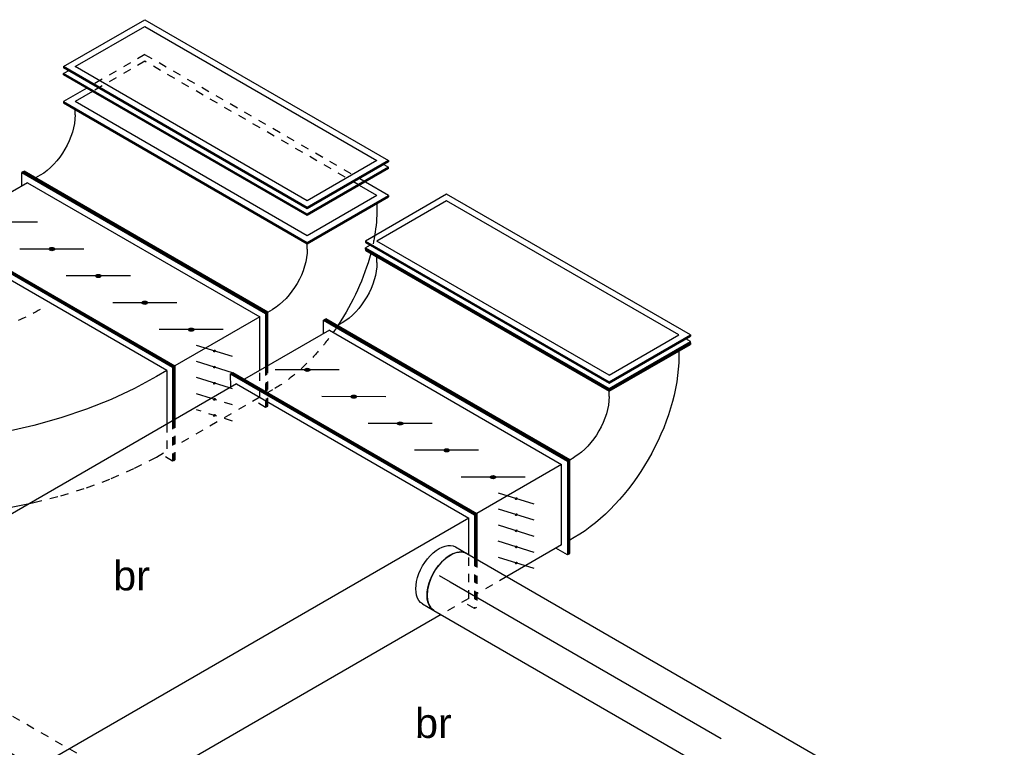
# Model space of a CAD drawing. Extents: x -132501 to 411300, y -42818 to 427495.
# Tile 189 of 256: x 25963 to 28961, y 178394 to 180608. Entities that reach past the tile are written whole.
import ezdxf
from ezdxf.enums import TextEntityAlignment as Align

# ---------------------------------------------------------------- set-up
doc = ezdxf.new("R2010")
doc.units = 0
doc.header["$LTSCALE"] = 50
doc.linetypes.add('CENTER2', pattern=[28.575, 19.05, -3.175, 3.175, -3.175])
doc.linetypes.add('STREEPJES', pattern=[0.1, 0.05, -0.05])
doc.layers.get('0').update_dxf_attribs({"linetype": 'CONTINUOUS'})
for name, color, linetype in [('WL570---_RETOUR', 112, 'CONTINUOUS'), ('WL570---_RETOUR_HL', 8, 'CONTINUOUS'), ('WL570---_TOEVOER', 3, 'CONTINUOUS'), ('WL570---_TOEVOER_HL', 8, 'CONTINUOUS'), ('WM570---_RETOUR_PR', 1, 'CONTINUOUS'), ('WM570---_TOEVOER_PR', 1, 'CONTINUOUS')]:
    doc.layers.add(name, color=color, linetype=linetype)
doc.styles.add('BURO-018', font='ARIAL.TTF', dxfattribs={"height": 63})

# ---------------------------------------------------------------- blocks, each defined once
blk = doc.blocks.new('*U1012')
at = {"color": 8, "linetype": 'STREEPJES', "ltscale": 10}
for p, q in [((0, 100, 11948.6), (794.5, 100, 11948.6)), ((0, -100, 11948.6), (679.1, -100, 11948.6)), ((1043, -100, 11948.6), (1058.4, -100, 11948.6))]:
    blk.add_line(p, q, dxfattribs=at)
at = {"color": 0, "ltscale": 10}
for p, q in [((794.5, 100, 11948.6), (1495.3, 100, 11948.6)), ((679.1, -100, 11948.6), (1043, -100, 11948.6)), ((1227.8, -100, 11948.6), (1495.3, -100, 11948.6))]:
    blk.add_line(p, q, dxfattribs=at)
at = {"color": 8, "linetype": 'STREEPJES', "ltscale": 10, "extrusion": (1.38778e-17, -1.20185e-16, -1)}
blk.add_ellipse((0, 0, 11948.6), major_axis=(0, -100), ratio=0.57735, start_param=0, end_param=3.141593, dxfattribs=at)
at = {"color": 0, "ltscale": 10}
for start_param, end_param in [(3.141593, 6.283185), (2.974833, 3.141593), (0, 0.166759)]:
    blk.add_ellipse((1495.3, 0, 11948.6), major_axis=(0, -100), ratio=0.57735, start_param=start_param, end_param=end_param, dxfattribs=at)
at = {"layer": 'WL570---_TOEVOER_HL', "linetype": 'CENTER2'}
blk.add_line((0, 0, 11948.6), (1495.3, 0, 11948.6), dxfattribs=at)
at = {"layer": 'WM570---_TOEVOER_PR', "color": 1, "style": 'BURO-018'}
blk.add_attdef('POSNR', text='', height=90, dxfattribs=at).set_placement((0, 0), align=Align.MIDDLE)
blk = doc.blocks.new('*U1014')
at = {"color": 0, "ltscale": 10}
for p, q in [((-142.9, 495, 13741.4), (-183.7, 424.3, 13741.4)), ((-142.9, 495, 13741.4), (-138.8, 495, 13741.4)), ((0, 247.5, 13741.4), (-142.9, 495, 13741.4)), ((4.1, 247.5, 13741.4), (-138.8, 495, 13741.4)), ((-142.9, 459.6, 13741.4), (-173.5, 406.6, 13741.4)), ((-142.9, 459.6, 13741.4), (-20.4, 247.5, 13741.4)), ((-118.4, 459.6, 13741.4), (-102.1, 459.6, 13741.4)), ((-20.4, 247.5, 13741.4), (-428.7, -459.6, 13741.4)), ((-428.7, -495, 13741.4), (0, 247.5, 13741.4)), ((-424.6, -495, 13741.4), (4.1, 247.5, 13741.4)), ((0, 247.5, 13741.4), (4.1, 247.5, 13741.4)), ((20.4, 247.5, 13741.4), (4.1, 247.5, 13741.4)), ((212.3, 127.3, 13741.4), (-216.4, -615.2, 13741.4)), ((214.3, 123.7, 13741.4), (-214.3, -618.7, 13741.4)), ((212.3, 127.3, 13741.4), (204.1, 141.4, 13741.4)), ((214.3, 123.7, 13741.4), (212.3, 127.3, 13741.4)), ((375.6, 127.3, 13741.4), (212.3, 127.3, 13741.4)), ((377.6, 123.7, 13741.4), (214.3, 123.7, 13741.4)), ((-459.3, -406.6, 13741.4), (-428.7, -459.6, 13741.4)), ((-469.5, -424.3, 13741.4), (-428.7, -495, 13741.4)), ((-387.8, -459.6, 13741.4), (-404.2, -459.6, 13741.4)), ((-428.7, -495, 13741.4), (-424.6, -495, 13741.4)), ((-204.1, -565.7, 13741.4), (-196, -579.8, 13741.4)), ((-214.3, -618.7, 13741.4), (-216.4, -615.2, 13741.4))]:
    blk.add_line(p, q, dxfattribs=at)
at = {"color": 8, "linetype": 'STREEPJES', "ltscale": 10}
for p, q in [((-183.7, 424.3, 13741.4), (-571.5, -247.5, 13741.4)), ((-173.5, 406.6, 13741.4), (-551.1, -247.5, 13741.4)), ((498.1, 127.3, 13741.4), (375.6, 127.3, 13741.4)), ((500.1, 123.7, 13741.4), (377.6, 123.7, 13741.4)), ((449.1, 141.4, 13741.4), (457.2, 127.3, 13741.4)), ((500.1, 123.7, 13741.4), (498.1, 127.3, 13741.4)), ((-571.5, -247.5, 13741.4), (-469.5, -424.3, 13741.4)), ((-551.1, -247.5, 13741.4), (-459.3, -406.6, 13741.4))]:
    blk.add_line(p, q, dxfattribs=at)
at = {"color": 0, "ltscale": 10, "extrusion": (1.2326e-32, -5.55112e-17, -1)}
for start_param, end_param in [(3.926991, 4.139702), (4.27424, 4.818113)]:
    blk.add_ellipse((81.6, 141.4, 13741.4), major_axis=(389.7, -225), ratio=0.57735, start_param=start_param, end_param=end_param, dxfattribs=at)
at = {"color": 8, "linetype": 'STREEPJES', "ltscale": 10, "extrusion": (1.2326e-32, -5.55112e-17, -1)}
for start_param, end_param in [(4.139702, 4.27424), (4.818113, 5.497787)]:
    blk.add_ellipse((81.6, 141.4, 13741.4), major_axis=(389.7, -225), ratio=0.57735, start_param=start_param, end_param=end_param, dxfattribs=at)
at = {"color": 0, "ltscale": 10, "extrusion": (1.54074e-32, -5.55112e-17, -1)}
for centre in [(81.6, 141.4, 13741.4), (-326.6, -565.7, 13741.4)]:
    blk.add_ellipse(centre, major_axis=(129.9, -75), ratio=0.57735, start_param=3.926991, end_param=5.497787, dxfattribs=at)
at = {"layer": 'WM570---_TOEVOER_PR', "color": 1, "style": 'BURO-018'}
blk.add_attdef('POSNR', text='', height=90, dxfattribs=at).set_placement((0, 0), align=Align.MIDDLE)
blk = doc.blocks.new('*U1015')
at = {"ltscale": 10}
h = blk.add_hatch(color=2, dxfattribs=at)
edge = h.paths.add_edge_path()
edge.add_ellipse((-204.1, 353.6), major_axis=(2.6, 1.5), ratio=0.57735, start_angle=0, end_angle=360)
h = blk.add_hatch(color=2, dxfattribs=at)
edge = h.paths.add_edge_path()
edge.add_ellipse((-228.6, 311.1), major_axis=(2.6, 1.5), ratio=0.57735, start_angle=0, end_angle=360)
h = blk.add_hatch(color=2, dxfattribs=at)
edge = h.paths.add_edge_path()
edge.add_ellipse((-253.1, 268.7), major_axis=(2.6, 1.5), ratio=0.57735, start_angle=0, end_angle=360)
h = blk.add_hatch(color=2, dxfattribs=at)
edge = h.paths.add_edge_path()
edge.add_ellipse((-224.5, 176.8), major_axis=(-7.22, 4.17), ratio=0.57735, start_angle=0, end_angle=360)
h = blk.add_hatch(color=2, dxfattribs=at)
edge = h.paths.add_edge_path()
edge.add_ellipse((-142.9, 35.4), major_axis=(-7.22, 4.17), ratio=0.57735, start_angle=0, end_angle=360)
h = blk.add_hatch(color=2, dxfattribs=at)
edge = h.paths.add_edge_path()
edge.add_ellipse((-61.2, -106.1), major_axis=(-7.22, 4.17), ratio=0.57735, start_angle=0, end_angle=360)
h = blk.add_hatch(color=2, dxfattribs=at)
edge = h.paths.add_edge_path()
edge.add_ellipse((20.4, -247.5), major_axis=(-7.22, 4.17), ratio=0.57735, start_angle=0, end_angle=360)
h = blk.add_hatch(color=2, dxfattribs=at)
edge = h.paths.add_edge_path()
edge.add_ellipse((102.1, -388.9), major_axis=(-7.22, 4.17), ratio=0.57735, start_angle=0, end_angle=360)
at = {"color": 8, "linetype": 'STREEPJES', "ltscale": 10}
for p, q in [((-367.4, 388.9, 13423.9), (-306.2, 495, 13423.9)), ((-363.3, 388.9, 13423.9), (-302.1, 495, 13423.9)), ((-306.2, 495, 13423.9), (-302.1, 495, 13423.9)), ((-302.1, 495, 13423.9), (-281.7, 459.6, 13423.9)), ((-194, 480.4, 13423.9), (-116.3, 396.4, 13423.9)), ((-44.9, 388.9, 13423.9), (16.3, 495, 13423.9)), ((-40.8, 388.9, 13423.9), (20.4, 495, 13423.9)), ((20.4, 495, 13423.9), (16.3, 495, 13423.9)), ((-302.1, 459.6, 13423.9), (-342.9, 388.9, 13423.9)), ((-302.1, 459.6, 13423.9), (-4.1, 459.6, 13423.9)), ((-218.5, 438, 13423.9), (-173.1, 388.9, 13423.9)), ((-243, 395.6, 13423.9), (-236.8, 388.9, 13423.9))]:
    blk.add_line(p, q, dxfattribs=at)
at = {"color": 2, "ltscale": 10}
for p, q in [((-449.1, 247.5, 13423.9), (-367.4, 388.9, 13423.9)), ((-445, 247.5, 13423.9), (-363.3, 388.9, 13423.9)), ((-342.9, 388.9, 13423.9), (-424.6, 247.5, 13423.9)), ((-236.8, 388.9, 13423.9), (-165.3, 311.5, 13423.9)), ((-173.1, 388.9, 13423.9), (-140.8, 353.9, 13423.9)), ((-126.6, 247.5, 13423.9), (-44.9, 388.9, 13423.9)), ((-122.5, 247.5, 13423.9), (-40.8, 388.9, 13423.9)), ((-267.4, 353.2, 13423.9), (-189.8, 269.1, 13423.9)), ((-291.9, 310.7, 13423.9), (-214.3, 226.7, 13423.9)), ((-449.1, 247.5, 13423.9), (-445, 247.5, 13423.9)), ((-20.4, -495, 13423.9), (-449.1, 247.5, 13423.9)), ((-16.3, -495, 13423.9), (-445, 247.5, 13423.9)), ((-16.3, -459.6, 13423.9), (-424.6, 247.5, 13423.9)), ((-424.6, 247.5, 13423.9), (-126.6, 247.5, 13423.9)), ((-122.5, 247.5, 13423.9), (-126.6, 247.5, 13423.9)), ((302.1, -495, 13423.9), (-126.6, 247.5, 13423.9)), ((306.2, -495, 13423.9), (-122.5, 247.5, 13423.9)), ((-309, 225.5, 13423.9), (-140.1, 128, 13423.9)), ((-227.3, 84.1, 13423.9), (-58.4, -13.4, 13423.9)), ((-145.7, -57.3, 13423.9), (23.2, -154.8, 13423.9)), ((-64, -198.7, 13423.9), (104.8, -296.2, 13423.9)), ((17.6, -340.2, 13423.9), (186.5, -437.7, 13423.9)), ((4.1, -459.6, 13423.9), (-16.3, -495, 13423.9)), ((-16.3, -459.6, 13423.9), (281.7, -459.6, 13423.9)), ((-20.4, -495, 13423.9), (-16.3, -495, 13423.9)), ((306.2, -495, 13423.9), (302.1, -495, 13423.9))]:
    blk.add_line(p, q, dxfattribs=at)
at = {"color": 8, "linetype": 'STREEPJES', "ltscale": 10}
for centre in [(-155.1, 438.4, 13423.9), (-179.6, 396, 13423.9)]:
    blk.add_ellipse(centre, major_axis=(2.6, 1.5), ratio=0.57735, dxfattribs=at)
at = {"color": 2, "ltscale": 10}
for centre, major_axis in [((-204.1, 353.6, 13423.9), (2.6, 1.5)), ((-228.6, 311.1, 13423.9), (2.6, 1.5)), ((-253.1, 268.7, 13423.9), (2.6, 1.5)), ((-224.5, 176.8, 13423.9), (-7.22, 4.17)), ((-142.9, 35.4, 13423.9), (-7.22, 4.17)), ((-61.2, -106.1, 13423.9), (-7.22, 4.17)), ((20.4, -247.5, 13423.9), (-7.22, 4.17)), ((102.1, -388.9, 13423.9), (-7.22, 4.17))]:
    blk.add_ellipse(centre, major_axis=major_axis, ratio=0.57735, dxfattribs=at)
at = {"layer": 'WL570---_TOEVOER', "color": 1, "style": 'BURO-018'}
blk.add_attdef('I', text='', height=90, dxfattribs=at).set_placement((0, 0), align=Align.MIDDLE)
at = {"layer": 'WM570---_TOEVOER_PR', "color": 1, "style": 'BURO-018'}
blk.add_attdef('POSNR', text='', height=90, dxfattribs=at).set_placement((0, 0), align=Align.MIDDLE)
blk = doc.blocks.new('*U1016')
at = {"color": 0, "ltscale": 10}
for p, q in [((-285.8, -247.5, 13481.6), (142.9, 495, 13481.6)), ((-281.7, -247.5, 13481.6), (147, 495, 13481.6)), ((-265.4, -247.5, 13481.6), (163.3, 495, 13481.6)), ((-261.3, -247.5, 13481.6), (167.4, 495, 13481.6)), ((142.9, 495, 13481.6), (147, 495, 13481.6)), ((147, 495, 13481.6), (155.1, 480.8, 13481.6)), ((167.4, 495, 13481.6), (163.3, 495, 13481.6)), ((167.4, 495, 13481.6), (310.3, 247.5, 13481.6)), ((-240.9, -247.5, 13481.6), (167.4, 459.6, 13481.6)), ((167.4, 459.6, 13481.6), (289.9, 247.5, 13481.6)), ((310.3, 247.5, 13481.6), (-118.4, -495, 13481.6)), ((289.9, 247.5, 13481.6), (-118.4, -459.6, 13481.6)), ((-285.8, -247.5, 13481.6), (-281.7, -247.5, 13481.6)), ((-142.9, -495, 13481.6), (-285.8, -247.5, 13481.6)), ((-138.8, -495, 13481.6), (-281.7, -247.5, 13481.6)), ((-261.3, -247.5, 13481.6), (-265.4, -247.5, 13481.6)), ((-122.5, -495, 13481.6), (-265.4, -247.5, 13481.6)), ((-118.4, -495, 13481.6), (-261.3, -247.5, 13481.6)), ((-118.4, -459.6, 13481.6), (-240.9, -247.5, 13481.6)), ((-142.9, -495, 13481.6), (-138.8, -495, 13481.6)), ((-130.6, -480.8, 13481.6), (-138.8, -495, 13481.6)), ((-118.4, -495, 13481.6), (-122.5, -495, 13481.6))]:
    blk.add_line(p, q, dxfattribs=at)
at = {"layer": 'WM570---_TOEVOER_PR', "color": 1, "style": 'BURO-018'}
blk.add_attdef('POSNR', text='', height=90, dxfattribs=at).set_placement((0, 0), align=Align.MIDDLE)
blk = doc.blocks.new('*U1017')
at = {"color": 8, "linetype": 'STREEPJES', "ltscale": 10}
for p, q in [((-775.7, 388.9, 12904.3), (-714.4, 495, 12904.3)), ((-771.6, 388.9, 12904.3), (-710.4, 495, 12904.3)), ((-714.4, 495, 12904.3), (-710.4, 495, 12904.3)), ((-710.4, 495, 12904.3), (-689.9, 459.6, 12904.3)), ((-751.2, 388.9, 12904.3), (-710.4, 459.6, 12904.3)), ((-673.6, 459.6, 12904.3), (-710.4, 459.6, 12904.3)), ((-599, 456.2, 12904.3), (-673.6, 459.6, 12904.3)), ((-522, 447.8, 12904.3), (-599, 456.2, 12904.3)), ((-443, 434.5, 12904.3), (-522, 447.8, 12904.3)), ((-362.5, 416.3, 12904.3), (-443, 434.5, 12904.3)), ((-281.1, 393.3, 12904.3), (-362.5, 416.3, 12904.3)), ((-268.1, 388.9, 12904.3), (-281.1, 393.3, 12904.3)), ((122.7, 212.6, 12904.3), (84.3, 234.2, 12904.3)), ((199.4, 164.8, 12904.3), (122.7, 212.6, 12904.3)), ((253.6, 127.5, 12904.3), (199.4, 164.8, 12904.3)), ((-9, 28.5, 12904.3), (10.5, 18.2, 12904.3)), ((10.5, 18.2, 12904.3), (88.1, -27.8, 12904.3)), ((88.1, -27.8, 12904.3), (122.5, -50.4, 12904.3))]:
    blk.add_line(p, q, dxfattribs=at)
at = {"color": 0, "ltscale": 10}
for p, q in [((-857.3, 247.5, 12904.3), (-775.7, 388.9, 12904.3)), ((-853.2, 247.5, 12904.3), (-771.6, 388.9, 12904.3)), ((-832.8, 247.5, 12904.3), (-751.2, 388.9, 12904.3)), ((-199.2, 365.7, 12904.3), (-268.1, 388.9, 12904.3)), ((-117.4, 333.6, 12904.3), (-199.2, 365.7, 12904.3)), ((-36.1, 297.2, 12904.3), (-117.4, 333.6, 12904.3)), ((44.1, 256.8, 12904.3), (-36.1, 297.2, 12904.3)), ((-857.3, 247.5, 12904.3), (-853.2, 247.5, 12904.3)), ((-428.7, -495, 12904.3), (-857.3, 247.5, 12904.3)), ((-424.6, -495, 12904.3), (-853.2, 247.5, 12904.3)), ((-832.8, 247.5, 12904.3), (-796.1, 247.5, 12904.3)), ((-832.8, 247.5, 12904.3), (-424.6, -459.6, 12904.3)), ((-796.1, 247.5, 12904.3), (-720.5, 245.9, 12904.3)), ((-720.5, 245.9, 12904.3), (-642.4, 239.2, 12904.3)), ((84.3, 234.2, 12904.3), (44.1, 256.8, 12904.3)), ((-642.4, 239.2, 12904.3), (-562.4, 227.7, 12904.3)), ((-562.4, 227.7, 12904.3), (-480.9, 211.2, 12904.3)), ((-480.9, 211.2, 12904.3), (-398.5, 190, 12904.3)), ((-398.5, 190, 12904.3), (-315.6, 164.2, 12904.3)), ((-315.6, 164.2, 12904.3), (-232.7, 133.8, 12904.3)), ((-232.7, 133.8, 12904.3), (-150.4, 99.3, 12904.3)), ((273.4, 113.8, 12904.3), (253.6, 127.5, 12904.3)), ((-150.4, 99.3, 12904.3), (-69.2, 60.6, 12904.3)), ((344.5, 59.8, 12904.3), (273.4, 113.8, 12904.3)), ((-69.2, 60.6, 12904.3), (-9, 28.5, 12904.3)), ((412.2, 3.2, 12904.3), (344.5, 59.8, 12904.3)), ((476.1, -55.6, 12904.3), (412.2, 3.2, 12904.3)), ((122.5, -50.4, 12904.3), (163.2, -77.1, 12904.3)), ((535.6, -116.4, 12904.3), (476.1, -55.6, 12904.3)), ((163.2, -77.1, 12904.3), (235.3, -129.3, 12904.3)), ((590.6, -178.7, 12904.3), (535.6, -116.4, 12904.3)), ((235.3, -129.3, 12904.3), (304, -184.1, 12904.3)), ((640.7, -242.3, 12904.3), (590.6, -178.7, 12904.3)), ((304, -184.1, 12904.3), (368.9, -241.2, 12904.3)), ((368.9, -241.2, 12904.3), (429.5, -300.3, 12904.3)), ((685.4, -306.5, 12904.3), (640.7, -242.3, 12904.3)), ((429.5, -300.3, 12904.3), (485.5, -360.8, 12904.3)), ((724.6, -371.2, 12904.3), (685.4, -306.5, 12904.3)), ((485.5, -360.8, 12904.3), (536.6, -422.6, 12904.3)), ((651.2, -597.5, 12904.3), (773.6, -385.4, 12904.3)), ((653.2, -601, 12904.3), (775.7, -388.9, 12904.3)), ((724.6, -371.2, 12904.3), (743, -403.1, 12904.3)), ((773.6, -385.4, 12904.3), (732.8, -385.4, 12904.3)), ((775.7, -388.9, 12904.3), (773.6, -385.4, 12904.3)), ((640.9, -579.8, 12904.3), (743, -403.1, 12904.3)), ((536.6, -422.6, 12904.3), (582.3, -485.1, 12904.3)), ((-424.6, -459.6, 12904.3), (-387.8, -459.6, 12904.3)), ((-404.2, -459.6, 12904.3), (-424.6, -495, 12904.3)), ((-387.8, -459.6, 12904.3), (-377.5, -459.1, 12904.3)), ((-377.5, -459.1, 12904.3), (-366.9, -459.2, 12904.3)), ((-366.9, -459.2, 12904.3), (-356, -459.9, 12904.3)), ((-356, -459.9, 12904.3), (-345, -461.3, 12904.3)), ((-345, -461.3, 12904.3), (-333.8, -463.3, 12904.3)), ((-333.8, -463.3, 12904.3), (-322.5, -465.9, 12904.3)), ((-322.5, -465.9, 12904.3), (-311.2, -469.1, 12904.3)), ((-311.2, -469.1, 12904.3), (-300.1, -472.8, 12904.3)), ((-300.1, -472.8, 12904.3), (-289, -477.1, 12904.3)), ((-289, -477.1, 12904.3), (-278.2, -481.8, 12904.3)), ((-428.7, -495, 12904.3), (-424.6, -495, 12904.3)), ((-278.2, -481.8, 12904.3), (-267.6, -487.1, 12904.3)), ((-267.6, -487.1, 12904.3), (-257.4, -492.7, 12904.3)), ((-257.4, -492.7, 12904.3), (-247.5, -498.8, 12904.3)), ((-247.5, -498.8, 12904.3), (-238.1, -505.2, 12904.3)), ((-238.1, -505.2, 12904.3), (-229.2, -511.8, 12904.3)), ((582.3, -485.1, 12904.3), (622.6, -548, 12904.3)), ((-229.2, -511.8, 12904.3), (-220.9, -518.8, 12904.3)), ((-220.9, -518.8, 12904.3), (-213.1, -525.9, 12904.3)), ((-213.1, -525.9, 12904.3), (-206, -533.2, 12904.3)), ((-206, -533.2, 12904.3), (-199.6, -540.6, 12904.3)), ((-185.8, -562.1, 12904.3), (-206.2, -597.5, 12904.3)), ((-199.6, -540.6, 12904.3), (-193.9, -548, 12904.3)), ((-175.5, -579.8, 12904.3), (-193.9, -548, 12904.3)), ((640.9, -579.8, 12904.3), (622.6, -548, 12904.3)), ((-204.1, -601, 12904.3), (-206.2, -597.5, 12904.3)), ((-206.2, -597.5, 12904.3), (651.2, -597.5, 12904.3)), ((640.9, -579.8, 12904.3), (-175.5, -579.8, 12904.3)), ((653.2, -601, 12904.3), (651.2, -597.5, 12904.3)), ((-204.1, -601, 12904.3), (653.2, -601, 12904.3))]:
    blk.add_line(p, q, dxfattribs=at)
at = {"color": 8, "linetype": 'STREEPJES', "ltscale": 10, "extrusion": (1.17463e-16, 6.03802e-17, -1)}
for major_axis in [(-562.9, 325), (-346.4, 200)]:
    blk.add_ellipse((-326.6, -565.7, 12904.3), major_axis=major_axis, ratio=0.57735, start_param=0.785398, end_param=2.356194, dxfattribs=at)
at = {"layer": 'WM570---_TOEVOER_PR', "color": 1, "style": 'BURO-018'}
blk.add_attdef('POSNR', text='', height=90, dxfattribs=at).set_placement((0, 0), align=Align.MIDDLE)
blk = doc.blocks.new('*U1019')
at = {"color": 0, "ltscale": 10}
for p, q in [((-142.9, 495, 12933.1), (-138.8, 495, 12933.1)), ((0, 247.5, 12933.1), (-142.9, 495, 12933.1)), ((4.1, 247.5, 12933.1), (-138.8, 495, 12933.1)), ((-118.4, 459.6, 12933.1), (-102.1, 459.6, 12933.1)), ((-428.7, -495, 12933.1), (0, 247.5, 12933.1)), ((-424.6, -495, 12933.1), (4.1, 247.5, 12933.1)), ((0, 247.5, 12933.1), (4.1, 247.5, 12933.1)), ((20.4, 247.5, 12933.1), (4.1, 247.5, 12933.1)), ((212.3, 127.3, 12933.1), (-216.4, -615.2, 12933.1)), ((214.3, 123.7, 12933.1), (-214.3, -618.7, 12933.1)), ((212.3, 127.3, 12933.1), (204.1, 141.4, 12933.1)), ((214.3, 123.7, 12933.1), (212.3, 127.3, 12933.1)), ((498.1, 127.3, 12933.1), (212.3, 127.3, 12933.1)), ((500.1, 123.7, 12933.1), (214.3, 123.7, 12933.1)), ((449.1, 141.4, 12933.1), (457.2, 127.3, 12933.1)), ((500.1, 123.7, 12933.1), (498.1, 127.3, 12933.1)), ((-387.8, -459.6, 12933.1), (-404.2, -459.6, 12933.1)), ((-428.7, -495, 12933.1), (-424.6, -495, 12933.1)), ((-204.1, -565.7, 12933.1), (-196, -579.8, 12933.1)), ((-214.3, -618.7, 12933.1), (-216.4, -615.2, 12933.1))]:
    blk.add_line(p, q, dxfattribs=at)
at = {"color": 0, "ltscale": 10, "extrusion": (1.2326e-32, -5.55112e-17, -1)}
blk.add_ellipse((81.6, 141.4, 12933.1), major_axis=(389.7, -225), ratio=0.57735, start_param=3.926991, end_param=5.497787, dxfattribs=at)
at = {"color": 0, "ltscale": 10, "extrusion": (1.54074e-32, -5.55112e-17, -1)}
for centre in [(81.6, 141.4, 12933.1), (-326.6, -565.7, 12933.1)]:
    blk.add_ellipse(centre, major_axis=(129.9, -75), ratio=0.57735, start_param=3.926991, end_param=5.497787, dxfattribs=at)
at = {"layer": 'WM570---_RETOUR_PR', "color": 1, "style": 'BURO-018'}
blk.add_attdef('POSNR', text='', height=90, dxfattribs=at).set_placement((0, 0), align=Align.MIDDLE)
blk = doc.blocks.new('*U1020')
at = {"color": 0, "ltscale": 10}
for p, q in [((142.9, 495, 12713.7), (-285.8, -247.5, 12713.7)), ((142.9, 495, 12713.7), (147, 495, 12713.7)), ((285.8, 247.5, 12713.7), (142.9, 495, 12713.7)), ((289.9, 247.5, 12713.7), (147, 495, 12713.7)), ((163.3, 495, 12713.7), (155.1, 480.8, 12713.7)), ((167.4, 495, 12713.7), (163.3, 495, 12713.7)), ((306.2, 247.5, 12713.7), (163.3, 495, 12713.7)), ((310.3, 247.5, 12713.7), (167.4, 495, 12713.7)), ((142.9, 459.6, 12713.7), (-265.4, -247.5, 12713.7)), ((265.4, 247.5, 12713.7), (142.9, 459.6, 12713.7)), ((265.4, 247.5, 12713.7), (-142.9, -459.6, 12713.7)), ((-142.9, -495, 12713.7), (285.8, 247.5, 12713.7)), ((-138.8, -495, 12713.7), (289.9, 247.5, 12713.7)), ((-122.5, -495, 12713.7), (306.2, 247.5, 12713.7)), ((-118.4, -495, 12713.7), (310.3, 247.5, 12713.7)), ((285.8, 247.5, 12713.7), (289.9, 247.5, 12713.7)), ((310.3, 247.5, 12713.7), (306.2, 247.5, 12713.7)), ((-285.8, -247.5, 12713.7), (-142.9, -495, 12713.7)), ((-265.4, -247.5, 12713.7), (-142.9, -459.6, 12713.7)), ((-142.9, -495, 12713.7), (-138.8, -495, 12713.7)), ((-130.6, -480.8, 12713.7), (-122.5, -495, 12713.7)), ((-118.4, -495, 12713.7), (-122.5, -495, 12713.7))]:
    blk.add_line(p, q, dxfattribs=at)
at = {"layer": 'WM570---_RETOUR_PR', "color": 1, "style": 'BURO-018'}
blk.add_attdef('POSNR', text='', height=90, dxfattribs=at).set_placement((0, 0), align=Align.MIDDLE)
blk = doc.blocks.new('*U1029')
at = {"ltscale": 10}
h = blk.add_hatch(color=2, dxfattribs=at)
edge = h.paths.add_edge_path()
edge.add_ellipse((-155.1, 438.4), major_axis=(2.6, 1.5), ratio=0.57735, start_angle=0, end_angle=360)
h = blk.add_hatch(color=2, dxfattribs=at)
edge = h.paths.add_edge_path()
edge.add_ellipse((-179.6, 396), major_axis=(2.6, 1.5), ratio=0.57735, start_angle=0, end_angle=360)
h = blk.add_hatch(color=2, dxfattribs=at)
edge = h.paths.add_edge_path()
edge.add_ellipse((-204.1, 353.6), major_axis=(2.6, 1.5), ratio=0.57735, start_angle=0, end_angle=360)
h = blk.add_hatch(color=2, dxfattribs=at)
edge = h.paths.add_edge_path()
edge.add_ellipse((-228.6, 311.1), major_axis=(2.6, 1.5), ratio=0.57735, start_angle=0, end_angle=360)
h = blk.add_hatch(color=2, dxfattribs=at)
edge = h.paths.add_edge_path()
edge.add_ellipse((-253.1, 268.7), major_axis=(2.6, 1.5), ratio=0.57735, start_angle=0, end_angle=360)
h = blk.add_hatch(color=2, dxfattribs=at)
edge = h.paths.add_edge_path()
edge.add_ellipse((-224.5, 176.8), major_axis=(-7.22, 4.17), ratio=0.57735, start_angle=0, end_angle=360)
h = blk.add_hatch(color=2, dxfattribs=at)
edge = h.paths.add_edge_path()
edge.add_ellipse((-142.9, 35.4), major_axis=(-7.22, 4.17), ratio=0.57735, start_angle=0, end_angle=360)
h = blk.add_hatch(color=2, dxfattribs=at)
edge = h.paths.add_edge_path()
edge.add_ellipse((-61.2, -106.1), major_axis=(-7.22, 4.17), ratio=0.57735, start_angle=0, end_angle=360)
h = blk.add_hatch(color=2, dxfattribs=at)
edge = h.paths.add_edge_path()
edge.add_ellipse((20.4, -247.5), major_axis=(-7.22, 4.17), ratio=0.57735, start_angle=0, end_angle=360)
h = blk.add_hatch(color=2, dxfattribs=at)
edge = h.paths.add_edge_path()
edge.add_ellipse((102.1, -388.9), major_axis=(-7.22, 4.17), ratio=0.57735, start_angle=0, end_angle=360)
at = {"color": 2, "ltscale": 10}
for p, q in [((-449.1, 247.5, 12615.6), (-306.2, 495, 12615.6)), ((-445, 247.5, 12615.6), (-302.1, 495, 12615.6)), ((-306.2, 495, 12615.6), (-302.1, 495, 12615.6)), ((-302.1, 495, 12615.6), (-281.7, 459.6, 12615.6)), ((-194, 480.4, 12615.6), (-116.3, 396.4, 12615.6)), ((-302.1, 459.6, 12615.6), (-424.6, 247.5, 12615.6)), ((-302.1, 459.6, 12615.6), (-109.3, 459.6, 12615.6)), ((-218.5, 438, 12615.6), (-140.8, 353.9, 12615.6)), ((-243, 395.6, 12615.6), (-165.3, 311.5, 12615.6)), ((-126.6, 247.5, 12615.6), (-56.7, 368.5, 12615.6)), ((-122.5, 247.5, 12615.6), (-54.6, 365, 12615.6)), ((-267.4, 353.2, 12615.6), (-189.8, 269.1, 12615.6)), ((-291.9, 310.7, 12615.6), (-214.3, 226.7, 12615.6)), ((-449.1, 247.5, 12615.6), (-445, 247.5, 12615.6)), ((-20.4, -495, 12615.6), (-449.1, 247.5, 12615.6)), ((-16.3, -495, 12615.6), (-445, 247.5, 12615.6)), ((-16.3, -459.6, 12615.6), (-424.6, 247.5, 12615.6)), ((-424.6, 247.5, 12615.6), (-126.6, 247.5, 12615.6)), ((-122.5, 247.5, 12615.6), (-126.6, 247.5, 12615.6)), ((302.1, -495, 12615.6), (-126.6, 247.5, 12615.6)), ((306.2, -495, 12615.6), (-122.5, 247.5, 12615.6)), ((-309, 225.5, 12615.6), (-140.1, 128, 12615.6)), ((-227.3, 84.1, 12615.6), (-58.4, -13.4, 12615.6)), ((-145.7, -57.3, 12615.6), (23.2, -154.8, 12615.6)), ((-64, -198.7, 12615.6), (104.8, -296.2, 12615.6)), ((17.6, -340.2, 12615.6), (186.5, -437.7, 12615.6)), ((4.1, -459.6, 12615.6), (-16.3, -495, 12615.6)), ((-16.3, -459.6, 12615.6), (281.7, -459.6, 12615.6)), ((-20.4, -495, 12615.6), (-16.3, -495, 12615.6)), ((306.2, -495, 12615.6), (302.1, -495, 12615.6))]:
    blk.add_line(p, q, dxfattribs=at)
at = {"color": 8, "linetype": 'STREEPJES', "ltscale": 10}
for p, q in [((-56.7, 368.5, 12615.6), (16.3, 495, 12615.6)), ((-54.6, 365, 12615.6), (20.4, 495, 12615.6)), ((20.4, 495, 12615.6), (16.3, 495, 12615.6)), ((-109.3, 459.6, 12615.6), (-4.1, 459.6, 12615.6))]:
    blk.add_line(p, q, dxfattribs=at)
at = {"color": 2, "ltscale": 10}
for centre, major_axis in [((-155.1, 438.4, 12615.6), (2.6, 1.5)), ((-179.6, 396, 12615.6), (2.6, 1.5)), ((-204.1, 353.6, 12615.6), (2.6, 1.5)), ((-228.6, 311.1, 12615.6), (2.6, 1.5)), ((-253.1, 268.7, 12615.6), (2.6, 1.5)), ((-224.5, 176.8, 12615.6), (-7.22, 4.17)), ((-142.9, 35.4, 12615.6), (-7.22, 4.17)), ((-61.2, -106.1, 12615.6), (-7.22, 4.17)), ((20.4, -247.5, 12615.6), (-7.22, 4.17)), ((102.1, -388.9, 12615.6), (-7.22, 4.17))]:
    blk.add_ellipse(centre, major_axis=major_axis, ratio=0.57735, dxfattribs=at)
at = {"layer": 'WL570---_RETOUR', "color": 1, "style": 'BURO-018'}
blk.add_attdef('I', text='', height=90, dxfattribs=at).set_placement((0, 0), align=Align.MIDDLE)
at = {"layer": 'WM570---_RETOUR_PR', "color": 1, "style": 'BURO-018'}
blk.add_attdef('POSNR', text='', height=90, dxfattribs=at).set_placement((0, 0), align=Align.MIDDLE)
blk = doc.blocks.new('*U1034')
at = {"color": 0, "ltscale": 10}
for p, q in [((-857.3, 247.5, 10975.9), (-714.4, 495, 10975.9)), ((-853.2, 247.5, 10975.9), (-710.4, 495, 10975.9)), ((-714.4, 495, 10975.9), (-710.4, 495, 10975.9)), ((-710.4, 495, 10975.9), (-689.9, 459.6, 10975.9)), ((-832.8, 247.5, 10975.9), (-710.4, 459.6, 10975.9)), ((-673.6, 459.6, 10975.9), (-710.4, 459.6, 10975.9)), ((-599, 456.2, 10975.9), (-673.6, 459.6, 10975.9)), ((-522, 447.8, 10975.9), (-599, 456.2, 10975.9)), ((-443, 434.5, 10975.9), (-522, 447.8, 10975.9)), ((-362.5, 416.3, 10975.9), (-443, 434.5, 10975.9)), ((-281.1, 393.3, 10975.9), (-362.5, 416.3, 10975.9)), ((-199.2, 365.7, 10975.9), (-281.1, 393.3, 10975.9)), ((-117.4, 333.6, 10975.9), (-199.2, 365.7, 10975.9)), ((-36.1, 297.2, 10975.9), (-117.4, 333.6, 10975.9)), ((44.1, 256.8, 10975.9), (-36.1, 297.2, 10975.9)), ((-857.3, 247.5, 10975.9), (-853.2, 247.5, 10975.9)), ((-428.7, -495, 10975.9), (-857.3, 247.5, 10975.9)), ((-424.6, -495, 10975.9), (-853.2, 247.5, 10975.9)), ((-832.8, 247.5, 10975.9), (-796.1, 247.5, 10975.9)), ((-832.8, 247.5, 10975.9), (-424.6, -459.6, 10975.9)), ((-796.1, 247.5, 10975.9), (-720.5, 245.9, 10975.9)), ((-720.5, 245.9, 10975.9), (-642.4, 239.2, 10975.9)), ((122.7, 212.6, 10975.9), (44.1, 256.8, 10975.9)), ((-642.4, 239.2, 10975.9), (-562.4, 227.7, 10975.9)), ((-562.4, 227.7, 10975.9), (-480.9, 211.2, 10975.9)), ((-480.9, 211.2, 10975.9), (-398.5, 190, 10975.9)), ((199.4, 164.8, 10975.9), (122.7, 212.6, 10975.9)), ((-398.5, 190, 10975.9), (-315.6, 164.2, 10975.9)), ((-315.6, 164.2, 10975.9), (-232.7, 133.8, 10975.9)), ((273.4, 113.8, 10975.9), (199.4, 164.8, 10975.9)), ((-232.7, 133.8, 10975.9), (-150.4, 99.3, 10975.9)), ((-150.4, 99.3, 10975.9), (-69.2, 60.6, 10975.9)), ((344.5, 59.8, 10975.9), (273.4, 113.8, 10975.9)), ((-69.2, 60.6, 10975.9), (10.5, 18.2, 10975.9)), ((412.2, 3.2, 10975.9), (344.5, 59.8, 10975.9)), ((10.5, 18.2, 10975.9), (88.1, -27.8, 10975.9)), ((476.1, -55.6, 10975.9), (412.2, 3.2, 10975.9)), ((88.1, -27.8, 10975.9), (163.2, -77.1, 10975.9)), ((535.6, -116.4, 10975.9), (476.1, -55.6, 10975.9)), ((163.2, -77.1, 10975.9), (235.3, -129.3, 10975.9)), ((590.6, -178.7, 10975.9), (535.6, -116.4, 10975.9)), ((235.3, -129.3, 10975.9), (304, -184.1, 10975.9)), ((640.7, -242.3, 10975.9), (590.6, -178.7, 10975.9)), ((304, -184.1, 10975.9), (368.9, -241.2, 10975.9)), ((368.9, -241.2, 10975.9), (429.5, -300.3, 10975.9)), ((685.4, -306.5, 10975.9), (640.7, -242.3, 10975.9)), ((429.5, -300.3, 10975.9), (485.5, -360.8, 10975.9)), ((724.6, -371.2, 10975.9), (685.4, -306.5, 10975.9)), ((485.5, -360.8, 10975.9), (536.6, -422.6, 10975.9)), ((651.2, -597.5, 10975.9), (773.6, -385.4, 10975.9)), ((653.2, -601, 10975.9), (775.7, -388.9, 10975.9)), ((724.6, -371.2, 10975.9), (743, -403.1, 10975.9)), ((773.6, -385.4, 10975.9), (732.8, -385.4, 10975.9)), ((775.7, -388.9, 10975.9), (773.6, -385.4, 10975.9)), ((640.9, -579.8, 10975.9), (743, -403.1, 10975.9)), ((536.6, -422.6, 10975.9), (582.3, -485.1, 10975.9)), ((-424.6, -459.6, 10975.9), (-387.8, -459.6, 10975.9)), ((-404.2, -459.6, 10975.9), (-424.6, -495, 10975.9)), ((-387.8, -459.6, 10975.9), (-377.5, -459.1, 10975.9)), ((-377.5, -459.1, 10975.9), (-366.9, -459.2, 10975.9)), ((-366.9, -459.2, 10975.9), (-356, -459.9, 10975.9)), ((-356, -459.9, 10975.9), (-345, -461.3, 10975.9)), ((-345, -461.3, 10975.9), (-333.8, -463.3, 10975.9)), ((-333.8, -463.3, 10975.9), (-322.5, -465.9, 10975.9)), ((-322.5, -465.9, 10975.9), (-311.2, -469.1, 10975.9)), ((-311.2, -469.1, 10975.9), (-300.1, -472.8, 10975.9)), ((-300.1, -472.8, 10975.9), (-289, -477.1, 10975.9)), ((-289, -477.1, 10975.9), (-278.2, -481.8, 10975.9)), ((-428.7, -495, 10975.9), (-424.6, -495, 10975.9)), ((-278.2, -481.8, 10975.9), (-267.6, -487.1, 10975.9)), ((-267.6, -487.1, 10975.9), (-257.4, -492.7, 10975.9)), ((-257.4, -492.7, 10975.9), (-247.5, -498.8, 10975.9)), ((-247.5, -498.8, 10975.9), (-238.1, -505.2, 10975.9)), ((-238.1, -505.2, 10975.9), (-229.2, -511.8, 10975.9)), ((582.3, -485.1, 10975.9), (622.6, -548, 10975.9)), ((-229.2, -511.8, 10975.9), (-220.9, -518.8, 10975.9)), ((-220.9, -518.8, 10975.9), (-213.1, -525.9, 10975.9)), ((-213.1, -525.9, 10975.9), (-206, -533.2, 10975.9)), ((-206, -533.2, 10975.9), (-199.6, -540.6, 10975.9)), ((-185.8, -562.1, 10975.9), (-206.2, -597.5, 10975.9)), ((-199.6, -540.6, 10975.9), (-193.9, -548, 10975.9)), ((-175.5, -579.8, 10975.9), (-193.9, -548, 10975.9)), ((640.9, -579.8, 10975.9), (622.6, -548, 10975.9)), ((-204.1, -601, 10975.9), (-206.2, -597.5, 10975.9)), ((-206.2, -597.5, 10975.9), (651.2, -597.5, 10975.9)), ((640.9, -579.8, 10975.9), (-175.5, -579.8, 10975.9)), ((653.2, -601, 10975.9), (651.2, -597.5, 10975.9)), ((-204.1, -601, 10975.9), (653.2, -601, 10975.9))]:
    blk.add_line(p, q, dxfattribs=at)
at = {"color": 8, "linetype": 'STREEPJES', "ltscale": 10, "extrusion": (1.17463e-16, 6.03802e-17, -1)}
for major_axis in [(-562.9, 325), (-346.4, 200)]:
    blk.add_ellipse((-326.6, -565.7, 10975.9), major_axis=major_axis, ratio=0.57735, start_param=0.785398, end_param=2.356194, dxfattribs=at)
at = {"layer": 'WM570---_RETOUR_PR', "color": 1, "style": 'BURO-018'}
blk.add_attdef('POSNR', text='', height=90, dxfattribs=at).set_placement((0, 0), align=Align.MIDDLE)
blk = doc.blocks.new('*U1035')
at = {"color": 8, "linetype": 'STREEPJES', "ltscale": 10}
for p, q in [((-217.9, 365, 12500.1), (-142.9, 495, 12500.1)), ((-215.9, 361.5, 12500.1), (-138.8, 495, 12500.1)), ((-142.9, 495, 12500.1), (-138.8, 495, 12500.1)), ((-138.8, 495, 12500.1), (-118.4, 459.6, 12500.1)), ((-138.8, 459.6, 12500.1), (-205.7, 343.8, 12500.1)), ((-138.8, 459.6, 12500.1), (-41.6, 459.6, 12500.1)), ((1020.8, 459.6, 12500.1), (1251.8, 459.6, 12500.1))]:
    blk.add_line(p, q, dxfattribs=at)
at = {"color": 0, "ltscale": 10}
for p, q in [((1294.2, 247.5, 12500.1), (1437.1, 495, 12500.1)), ((1298.3, 247.5, 12500.1), (1441.2, 495, 12500.1)), ((1441.2, 495, 12500.1), (1437.1, 495, 12500.1)), ((-41.6, 459.6, 12500.1), (1020.8, 459.6, 12500.1)), ((1251.8, 459.6, 12500.1), (1416.7, 459.6, 12500.1)), ((-285.8, 247.5, 12500.1), (-217.9, 365, 12500.1)), ((-281.7, 247.5, 12500.1), (-215.9, 361.5, 12500.1)), ((-205.7, 343.8, 12500.1), (-261.3, 247.5, 12500.1)), ((-285.8, 247.5, 12500.1), (-281.7, 247.5, 12500.1)), ((142.9, -495, 12500.1), (-285.8, 247.5, 12500.1)), ((147, -495, 12500.1), (-281.7, 247.5, 12500.1)), ((147, -459.6, 12500.1), (-261.3, 247.5, 12500.1)), ((-261.3, 247.5, 12500.1), (1294.2, 247.5, 12500.1)), ((1298.3, 247.5, 12500.1), (1294.2, 247.5, 12500.1)), ((1722.8, -495, 12500.1), (1294.2, 247.5, 12500.1)), ((1726.9, -495, 12500.1), (1298.3, 247.5, 12500.1)), ((167.4, -459.6, 12500.1), (147, -495, 12500.1)), ((147, -459.6, 12500.1), (1702.4, -459.6, 12500.1)), ((142.9, -495, 12500.1), (147, -495, 12500.1)), ((1726.9, -495, 12500.1), (1722.8, -495, 12500.1))]:
    blk.add_line(p, q, dxfattribs=at)
at = {"layer": 'WM570---_RETOUR_PR', "color": 1, "style": 'BURO-018'}
blk.add_attdef('POSNR', text='', height=90, dxfattribs=at).set_placement((0, 0), align=Align.MIDDLE)
blk = doc.blocks.new('*U1140')
at = {"color": 0, "ltscale": 10}
for p, q in [((0, 100, 12134.9), (39.6, 100, 12134.9)), ((0, -100, 12134.9), (39.6, -100, 12134.9))]:
    blk.add_line(p, q, dxfattribs=at)
at = {"color": 0, "ltscale": 10, "extrusion": (3.51927e-17, -1.07879e-16, -1)}
blk.add_ellipse((0, 0, 12134.9), major_axis=(0, -100), ratio=0.57735, start_param=0, end_param=3.141593, dxfattribs=at)
at = {"color": 0, "ltscale": 10}
blk.add_ellipse((39.6, 0, 12134.9), major_axis=(0, -100), ratio=0.57735, start_param=3.141593, end_param=6.283185, dxfattribs=at)
at = {"layer": 'WL570---_RETOUR_HL', "linetype": 'CENTER2'}
blk.add_line((0, 0, 12134.9), (39.6, 0, 12134.9), dxfattribs=at)
at = {"layer": 'WM570---_RETOUR_PR', "color": 1, "style": 'BURO-018'}
blk.add_attdef('POSNR', text='', height=90, dxfattribs=at).set_placement((0, 0), align=Align.MIDDLE)
blk = doc.blocks.new('*U1215')
at = {"color": 0, "ltscale": 10}
for p, q in [((0, 100, 12106.9), (1742.7, 100, 12106.9)), ((1795.3, 100, 12106.9), (1880.7, 100, 12106.9)), ((0, -100, 12106.9), (1880.7, -100, 12106.9))]:
    blk.add_line(p, q, dxfattribs=at)
at = {"color": 0, "ltscale": 10, "extrusion": (1.38778e-17, -1.20185e-16, -1)}
blk.add_ellipse((0, 0, 12106.9), major_axis=(0, -100), ratio=0.57735, start_param=0, end_param=3.141593, dxfattribs=at)
at = {"color": 0, "ltscale": 10}
for start_param, end_param in [(3.141593, 6.283185), (2.974833, 3.141593), (0, 0.166759)]:
    blk.add_ellipse((1880.7, 0, 12106.9), major_axis=(0, -100), ratio=0.57735, start_param=start_param, end_param=end_param, dxfattribs=at)
at = {"layer": 'WL570---_RETOUR_HL', "linetype": 'CENTER2'}
blk.add_line((0, 0, 12106.9), (1880.7, 0, 12106.9), dxfattribs=at)
at = {"layer": 'WM570---_RETOUR_PR', "color": 1, "style": 'BURO-018'}
blk.add_attdef('POSNR', text='', height=90, dxfattribs=at).set_placement((0, 0), align=Align.MIDDLE)

msp = doc.modelspace()

# ---------------------------------------------------------------- block references
at = {"layer": 'WL570---_RETOUR'}
for name, p, rotation in [('*U1020', (27510.1435, 179791.702, -12713.7438), 270), ('*U1019', (27510.1435, 179481.4333, -12933.1369), 270), ('*U1035', (26979.8134, 179175.2471, -12500.1242), 209.9999999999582), ('*U1034', (25113.0203, 178097.4535, -10975.894), 209.9999999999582), ('*U1140', (27239.6007, 178916.987, -12134.8893), 330.0000000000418), ('*U1215', (27273.8954, 178897.187, -12106.8879), 330.0000000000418)]:
    msp.add_blockref(name, p, dxfattribs=dict(at, rotation=rotation))
ref = msp.add_blockref('*U1029', (27121.2347, 179256.8967, -12615.5942), dxfattribs=dict(at, rotation=209.9999999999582))
ref.add_attrib('I', 'br', dxfattribs={"color": 1, "height": 90, "style": 'BURO-018'}).set_placement((27222.4674, 178469.1842), align=Align.MIDDLE)
at = {"layer": 'WL570---_TOEVOER'}
for name, p, rotation in [('*U1016', (26590.9047, 180297.9299, -13481.6196), 90), ('*U1014', (26590.9047, 179930.5064, -13741.4272), 270), ('*U1017', (25565.5998, 179338.5464, -12904.2693), 209.9999999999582), ('*U1012', (25587.4858, 178577.4616, -11948.6077), 330.0000000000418)]:
    msp.add_blockref(name, p, dxfattribs=dict(at, rotation=rotation))
ref = msp.add_blockref('*U1015', (26201.9959, 179705.9698, -13423.8846), dxfattribs=dict(at, rotation=209.9999999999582))
ref.add_attrib('I', 'br', dxfattribs={"color": 1, "height": 90, "style": 'BURO-018'}).set_placement((26303.2286, 178918.2573), align=Align.MIDDLE)

doc.saveas('drawing.dxf')
